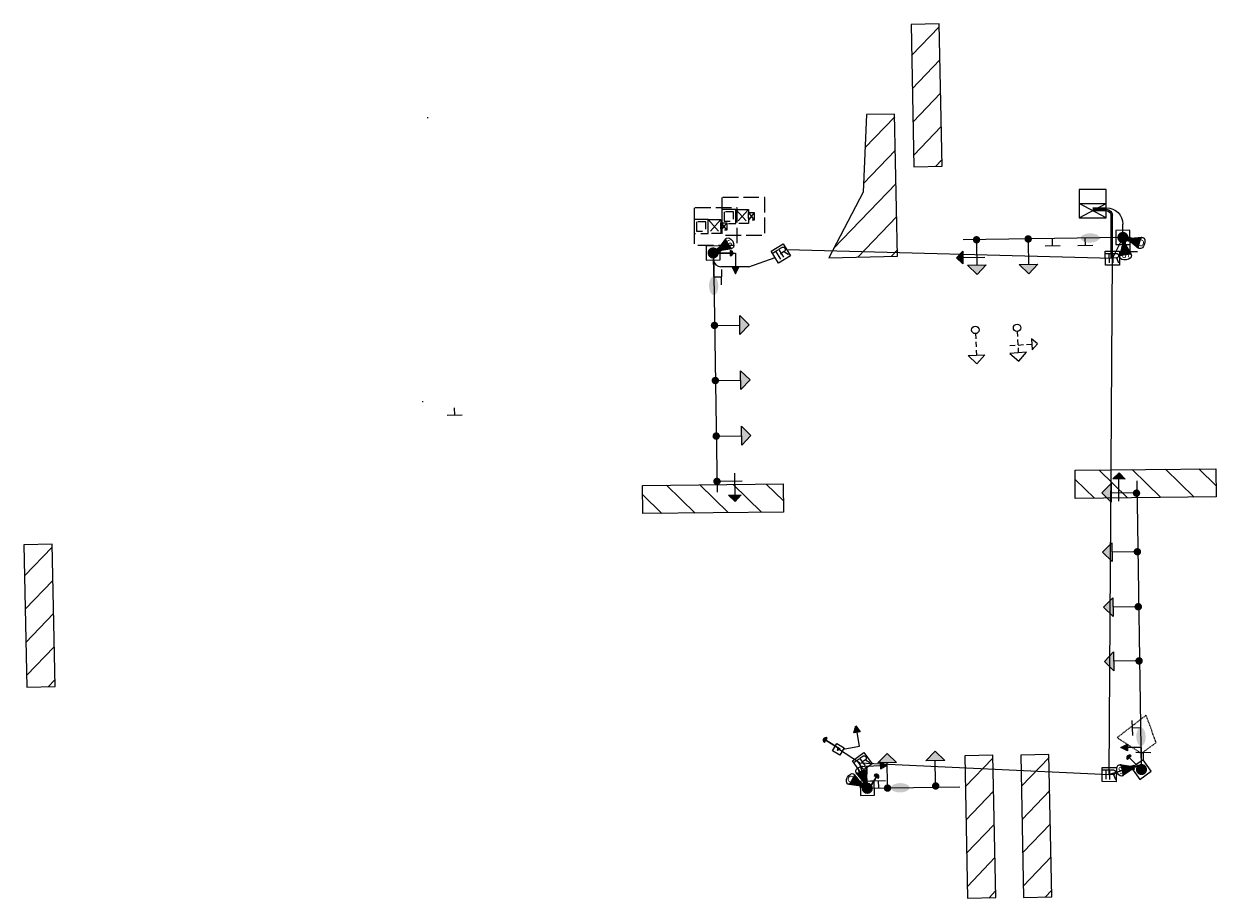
# Model space of a CAD drawing. Header units: feet. Extents: x 2477584 to 2484896, y 499879 to 500376.
# Tile 6 of 11: x 2480857 to 2481111, y 500032 to 500219. Entities that reach past the tile are written whole.
import ezdxf
from ezdxf.enums import TextEntityAlignment as Align

# ---------------------------------------------------------------- set-up
doc = ezdxf.new("R2010")
doc.units = ezdxf.units.FT
doc.header["$MEASUREMENT"] = 0
doc.linetypes.add('OhDOT_USTN3', pattern=[0.22, 0.165, -0.055])
doc.linetypes.add('OhDOT_USTN5', pattern=[0.11, 0.055, -0.055])
for name, color, linetype in [('LT_P_Luminaires', 2, 'Continuous'), ('PV_X_Walk', 120, 'OhDOT_USTN5'), ('SG_P_Conduit', 7, 'Continuous'), ('SG_P_Controllers', 7, 'Continuous'), ('SG_P_Detection', 24, 'Continuous'), ('SG_P_Heads', 2, 'Continuous'), ('SG_P_Mast_Arm', 7, 'Continuous'), ('SG_P_Poles', 7, 'Continuous'), ('SG_P_PullBox', 7, 'Continuous'), ('SG_X_Controllers', 7, 'OhDOT_USTN3'), ('SG_X_Heads', 2, 'Continuous'), ('SN_P_Signs', 120, 'Continuous')]:
    doc.layers.add(name, color=color, linetype=linetype)
doc.layers.add('SG_P_Heads (Construction)', color=2, linetype='Continuous', lineweight=13)
doc.layers.add('SG_P_PullBox (Construction)', color=7, linetype='Continuous', lineweight=13)
doc.styles.add('Style-Calibri', font='calibri.ttf')

# ---------------------------------------------------------------- blocks, each defined once
blk = doc.blocks.new('SPOLEP_1')
at = {"layer": 'SG_P_Poles', "linetype": 'Continuous', "lineweight": 0}
h = blk.add_hatch(color=7, dxfattribs=at)
edge = h.paths.add_edge_path()
edge.add_arc((0, 0), 0.06, 0, 360)
at = {"layer": 'SG_P_Poles', "color": 7, "linetype": 'Continuous', "lineweight": 13, "flags": 128}
blk.add_lwpolyline([(-0.075, -0.075), (0.075, -0.075), (0.075, 0.075), (-0.075, 0.075)], close=True, dxfattribs=at)
blk = doc.blocks.new('SHP')
at = {"layer": 'SG_P_Heads', "linetype": 'Continuous', "lineweight": 0}
h = blk.add_hatch(color=34, dxfattribs=at)
edge = h.paths.add_edge_path()
edge.add_arc((0, 0), 0.04, 0, 360)
at = {"layer": 'SG_P_Heads', "color": 34, "linetype": 'Continuous', "lineweight": 13}
blk.add_line((0.04, 0), (0.27, 0), dxfattribs=at)
at = {"layer": 'SG_P_Heads', "color": 30, "linetype": 'Continuous', "lineweight": 0, "flags": 128}
blk.add_lwpolyline([(0.27, 0.1), (0.37, 0), (0.27, -0.1)], close=True, dxfattribs=at)
at = {"layer": 'SG_P_Heads', "color": 30, "linetype": 'Continuous', "lineweight": 0, "extrusion": (0, 0, -1)}
blk.add_solid([(-0.27, 0.1), (-0.37, 0), (-0.27, -0.1)], dxfattribs=at)
blk = doc.blocks.new('CBM_332X')
at = {"layer": 'SG_X_Controllers'}
for p, q in [((-0.067, 0.075), (0.067, -0.075)), ((0.067, 0.075), (-0.067, -0.075)), ((0.067, 0.04), (0.129, -0.04)), ((0.129, 0.04), (0.067, -0.04))]:
    blk.add_line(p, q, dxfattribs=at)
at = {"layer": 'SG_X_Controllers', "flags": 128}
for points in [[(-0.217, 0.2), (-0.217, -0.2), (0.241, -0.2), (0.241, 0.2)], [(-0.217, 0.075), (-0.217, -0.075), (-0.067, -0.075), (-0.067, 0.075)], [(-0.192, 0.05), (-0.192, -0.05), (-0.092, -0.05), (-0.092, 0.05)], [(-0.067, 0.075), (0.067, 0.075), (0.067, -0.075), (-0.067, -0.075)], [(0.067, 0.04), (0.129, 0.04), (0.129, -0.04), (0.067, -0.04)]]:
    blk.add_lwpolyline(points, close=True, dxfattribs=at)
blk = doc.blocks.new('SH5')
at = {"layer": 'SG_X_Heads', "color": 34, "linetype": 'Continuous', "lineweight": 0}
for p, q in [((-0.189, 0.14), (-0.188, 0.086)), ((-0.187, 0.051), (-0.187, -0.003)), ((-0.212, -0.008), (-0.266, -0.011)), ((-0.186, -0.038), (-0.185, -0.092)), ((-0.126, -0.005), (-0.18, -0.007)), ((-0.039, -0.002), (-0.094, -0.004))]:
    blk.add_line(p, q, dxfattribs=at)
at = {"layer": 'SG_X_Heads', "color": 30, "linetype": 'Continuous', "lineweight": 0, "extrusion": (0, 0, -1), "flags": 128}
for points in [[(0.248, 0.138), (0.19, 0.2), (0.13, 0.143)], [(0.265, -0.1), (0.355, -0.014), (0.267, 0.079)]]:
    blk.add_lwpolyline(points, close=True, dxfattribs=at)
at = {"layer": 'SG_X_Heads', "color": 34, "linetype": 'Continuous', "lineweight": 0, "extrusion": (0, 0, -1)}
blk.add_ellipse((0, 0), major_axis=(0.0256, 0.0307), ratio=0.975599, dxfattribs=at)
blk = doc.blocks.new('SH')
at = {"layer": 'SG_X_Heads', "color": 34, "linetype": 'Continuous', "lineweight": 0}
for p, q in [((0.128, 0), (0.182, 0)), ((0.215, 0), (0.27, 0)), ((0.04, 0), (0.095, 0))]:
    blk.add_line(p, q, dxfattribs=at)
at = {"layer": 'SG_X_Heads', "color": 30, "linetype": 'Continuous', "lineweight": 0, "flags": 128}
blk.add_lwpolyline([(0.27, 0.09), (0.36, 0), (0.27, -0.09)], close=True, dxfattribs=at)
at = {"layer": 'SG_X_Heads', "color": 34, "linetype": 'Continuous', "lineweight": 0}
blk.add_circle((0, 0), 0.04, dxfattribs=at)
blk = doc.blocks.new('PEDPBP_1')
at = {"layer": 'SG_P_Detection', "linetype": 'Continuous', "lineweight": 0}
blk.add_hatch(color=34, dxfattribs=at).paths.add_polyline_path([(0.18, 0.028), (0.18, -0.028, 0.999997)])
at = {"layer": 'SG_P_Detection', "color": 34, "linetype": 'Continuous', "lineweight": 30}
blk.add_line((0, 0), (0.18, 0), dxfattribs=at)
at = {"layer": 'SG_P_Detection', "color": 34, "linetype": 'Continuous', "lineweight": 0, "flags": 128}
blk.add_lwpolyline([(0.18, 0.028), (0.18, -0.028, 0.999997)], format="xyb", close=True, dxfattribs=at)
blk = doc.blocks.new('PED1P_1')
at = {"layer": 'SG_P_Heads', "color": 34, "linetype": 'Continuous', "lineweight": 13, "extrusion": (0, 0, -1), "flags": 128}
blk.add_lwpolyline([(-0.06, 0), (-0.235, 0), (-0.235, -0.15)], dxfattribs=at)
at = {"layer": 'SG_P_Heads', "color": 34, "linetype": 'Continuous', "lineweight": 0, "extrusion": (0, 0, -1), "flags": 128}
blk.add_lwpolyline([(-0.27, -0.15), (-0.2, -0.15), (-0.235, -0.22)], close=True, dxfattribs=at)
at = {"layer": 'SG_P_Heads', "color": 34, "linetype": 'Continuous', "lineweight": 0, "extrusion": (0, 0, -1)}
blk.add_solid([(-0.27, -0.15), (-0.2, -0.15), (-0.235, -0.22)], dxfattribs=at)
at = {"layer": 'SG_P_Heads (Construction)', "color": 46, "linetype": 'Continuous', "lineweight": 30}
blk.add_point((0, 0), dxfattribs=at)
blk = doc.blocks.new('SIGPBP')
at = {"layer": 'SG_P_PullBox', "color": 7, "linetype": 'Continuous', "lineweight": 13, "flags": 128}
blk.add_lwpolyline([(-0.075, 0.075), (0.075, 0.075), (0.075, -0.075), (-0.075, -0.075)], close=True, dxfattribs=at)
for points in [[(-0.068, 0.05), (-0.006, 0.05)], [(-0.036, 0.05), (-0.036, -0.05)], [(0.006, -0.05), (0.006, 0.05), (0.043, 0.05), (0.047, 0.049), (0.053, 0.048), (0.055, 0.046), (0.058, 0.044), (0.061, 0.041), (0.063, 0.037), (0.065, 0.03), (0.065, 0.021), (0.064, 0.018), (0.062, 0.013), (0.059, 0.007), (0.056, 0.005), (0.054, 0.004), (0.052, 0.003), (0.05, 0.002), (0.043, 0.001), (0.006, 0.001)], [(0.043, 0.001), (0.065, -0.05)]]:
    blk.add_lwpolyline(points, dxfattribs=at)
at = {"layer": 'SG_P_PullBox (Construction)', "color": 7, "linetype": 'Continuous', "lineweight": 30}
blk.add_point((0, 0), dxfattribs=at)
blk = doc.blocks.new('SG_DET_DZ_RADARP')
at = {"layer": 'SG_P_Detection'}
blk.add_hatch(color=256, dxfattribs=at).paths.add_polyline_path([(0.037, -0.038), (-0.038, -0.038), (-0.038, 0.037), (0.037, 0.037)])
h = blk.add_hatch(color=256, dxfattribs=at)
edge = h.paths.add_edge_path()
edge.add_line((0.243, 0.12), (0.037, 0.037))
edge.add_line((0.037, 0.037), (0.037, -0.038))
edge.add_line((0.037, -0.038), (0.243, -0.12))
edge.add_ellipse((0.262, 0), major_axis=(0, -0.124), ratio=0.621318, start_angle=194.0157, end_angle=345.9652, ccw=False)
for p, q in [((-0.144, 0), (-0.038, 0)), ((0.037, 0.037), (0.243, 0.12)), ((0.037, -0.038), (0.243, -0.12))]:
    blk.add_line(p, q, dxfattribs=at)
at = {"layer": 'SG_P_Detection', "flags": 128}
for points in [[(-0.038, 0.037), (-0.038, -0.038), (0.037, -0.038), (0.037, 0.037)], [(0.037, 0.037), (-0.038, 0.037), (-0.038, -0.038), (0.037, -0.038)]]:
    blk.add_lwpolyline(points, close=True, dxfattribs=at)
at = {"layer": 'SG_P_Detection'}
blk.add_ellipse((0.262, 0), major_axis=(0, -0.124), ratio=0.621318, dxfattribs=at)
blk.add_rational_spline([(0.243, 0.12), (0.14, 0.079), (0.037, 0.037), (0.037, 0), (0.037, -0.038), (0.14, -0.079), (0.243, -0.12), (0.185, -0.097), (0.185, 0), (0.185, 0.097), (0.243, 0.12)], [1, 1, 1, 1, 1, 1, 1, 0.788146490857, 1, 0.788146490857, 1], degree=2, knots=[0, 0, 0, 0.25, 0.25, 0.5, 0.5, 0.75, 0.75, 0.875, 0.875, 1, 1, 1], dxfattribs=at)
at = {"layer": 'SG_P_Detection', "lineweight": 0, "style": 'Style-Calibri'}
blk.add_text('D', height=0.14, dxfattribs=at).set_placement((0.262, 0), align=Align.MIDDLE_CENTER)
blk = doc.blocks.new('SG_DET_SB_RADARP')
at = {"layer": 'SG_P_Detection'}
blk.add_hatch(color=256, dxfattribs=at).paths.add_polyline_path([(0.037, -0.038), (-0.038, -0.038), (-0.038, 0.037), (0.037, 0.037)])
h = blk.add_hatch(color=256, dxfattribs=at)
edge = h.paths.add_edge_path()
edge.add_line((0.243, 0.12), (0.037, 0.037))
edge.add_line((0.037, 0.037), (0.037, -0.038))
edge.add_line((0.037, -0.038), (0.243, -0.12))
edge.add_ellipse((0.262, 0), major_axis=(0, -0.124), ratio=0.621318, start_angle=194.0157, end_angle=345.9652, ccw=False)
for p, q in [((0.037, 0.037), (0.243, 0.12)), ((-0.144, 0), (-0.038, 0)), ((0.037, -0.038), (0.243, -0.12))]:
    blk.add_line(p, q, dxfattribs=at)
at = {"layer": 'SG_P_Detection', "flags": 128}
blk.add_lwpolyline([(-0.038, 0.037), (-0.038, -0.038), (0.037, -0.038), (0.037, 0.037)], close=True, dxfattribs=at)
blk.add_lwpolyline([(-0.038, 0.037), (-0.038, -0.038), (0.037, -0.038), (0.037, 0.037)], close=True, dxfattribs=at)
at = {"layer": 'SG_P_Detection'}
blk.add_ellipse((0.262, 0), major_axis=(0, -0.124), ratio=0.621318, dxfattribs=at)
blk.add_rational_spline([(0.243, 0.12), (0.14, 0.079), (0.037, 0.037), (0.037, 0), (0.037, -0.038), (0.14, -0.079), (0.243, -0.12), (0.185, -0.097), (0.185, 0), (0.185, 0.097), (0.243, 0.12)], [1, 1, 1, 1, 1, 1, 1, 0.788146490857, 1, 0.788146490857, 1], degree=2, knots=[0, 0, 0, 0.25, 0.25, 0.5, 0.5, 0.75, 0.75, 0.875, 0.875, 1, 1, 1], dxfattribs=at)
at = {"layer": 'SG_P_Detection', "lineweight": 0, "style": 'Style-Calibri'}
blk.add_text('S', height=0.14, dxfattribs=at).set_placement((0.254, 0), align=Align.MIDDLE_CENTER)
blk = doc.blocks.new('SGN1PP')
at = {"layer": 'SN_P_Signs', "color": 230, "linetype": 'Continuous', "lineweight": 13}
for p, q in [((0, 0), (-0.08, 0)), ((0, 0.08), (0, -0.08))]:
    blk.add_line(p, q, dxfattribs=at)
blk = doc.blocks.new('CSMP')
at = {"layer": 'LT_P_Luminaires', "linetype": 'Continuous', "lineweight": 0, "extrusion": (0, 0, -1)}
h = blk.add_hatch(color=7, dxfattribs=at)
edge = h.paths.add_edge_path()
edge.add_arc((0, 0), 0.055, 0, 360)
h = blk.add_hatch(color=34, dxfattribs=at)
edge = h.paths.add_edge_path()
edge.add_ellipse((-0.35, 0), major_axis=(-0.1, 0), ratio=0.5, start_angle=0, end_angle=360)
at = {"layer": 'LT_P_Luminaires', "color": 34, "linetype": 'Continuous', "lineweight": 13}
blk.add_line((0, 0), (0.25, 0), dxfattribs=at)
blk = doc.blocks.new('*U841')
at = {"layer": 'SG_P_Controllers', "ltscale": 20}
for p, q in [((-2.87, -3), (2.88, 0)), ((2.88, -3), (-2.87, 0))]:
    blk.add_line(p, q, dxfattribs=at)
at = {"layer": 'SG_P_Controllers', "ltscale": 20, "flags": 128}
blk.add_lwpolyline([(2.88, -3), (2.88, 0), (2.88, 3), (-2.87, 3), (-2.87, -3), (-2.87, -3)], close=True, dxfattribs=at)
blk.add_lwpolyline([(-2.87, 0), (-2.87, 0), (2.88, 0)], dxfattribs=at)
blk = doc.blocks.new('SH3P')
at = {"layer": 'SG_P_Heads', "linetype": 'Continuous', "lineweight": 0}
h = blk.add_hatch(color=34, dxfattribs=at)
edge = h.paths.add_edge_path()
edge.add_arc((0, 0), 0.04, 0, 360)
at = {"layer": 'SG_P_Heads', "color": 34, "linetype": 'Continuous', "lineweight": 13}
for p, q in [((0.04, 0), (0.27, 0)), ((0.189, 0.086), (0.189, -0.149))]:
    blk.add_line(p, q, dxfattribs=at)
at = {"layer": 'SG_P_Heads', "color": 30, "linetype": 'Continuous', "lineweight": 0, "flags": 128}
blk.add_lwpolyline([(0.256, -0.149), (0.189, -0.216), (0.122, -0.149)], close=True, dxfattribs=at)
at = {"layer": 'SG_P_Heads', "color": 30, "linetype": 'Continuous', "lineweight": 0, "extrusion": (0, 0, -1)}
blk.add_solid([(-0.256, -0.149), (-0.189, -0.216), (-0.122, -0.149)], dxfattribs=at)
blk = doc.blocks.new('SH5P_1')
at = {"layer": 'SG_P_Heads', "linetype": 'Continuous', "lineweight": 0, "extrusion": (0, 0, -1)}
h = blk.add_hatch(color=34, dxfattribs=at)
edge = h.paths.add_edge_path()
edge.add_arc((0, 0), 0.04, 0, 360)
at = {"layer": 'SG_P_Heads', "color": 34, "linetype": 'Continuous', "lineweight": 13}
for p, q in [((0.04, 0), (0.27, 0)), ((0.189, 0.086), (0.189, -0.149))]:
    blk.add_line(p, q, dxfattribs=at)
at = {"layer": 'SG_P_Heads', "color": 30, "linetype": 'Continuous', "lineweight": 0, "extrusion": (0, 0, -1), "flags": 128}
for points in [[(-0.269, 0.1), (-0.369, 0), (-0.269, -0.1)], [(-0.255, -0.149), (-0.188, -0.215), (-0.121, -0.149)]]:
    blk.add_lwpolyline(points, close=True, dxfattribs=at)
at = {"layer": 'SG_P_Heads', "color": 30, "linetype": 'Continuous', "lineweight": 0, "extrusion": (0, 0, -1)}
for points in [[(-0.269, 0.1), (-0.369, 0), (-0.269, -0.1)], [(-0.255, -0.149), (-0.188, -0.215), (-0.121, -0.149)]]:
    blk.add_solid(points, dxfattribs=at)
blk = doc.blocks.new('SPEDP')
at = {"layer": 'SG_P_Poles', "linetype": 'Continuous', "lineweight": 0}
h = blk.add_hatch(color=7, dxfattribs=at)
edge = h.paths.add_edge_path()
edge.add_arc((0, 0), 0.015, 0, 360)
at = {"layer": 'SG_P_Poles', "color": 7, "linetype": 'Continuous', "lineweight": 13, "flags": 128}
blk.add_lwpolyline([(-0.045, -0.045), (0.045, -0.045), (0.045, 0.045), (-0.045, 0.045)], close=True, dxfattribs=at)
blk = doc.blocks.new('PED1P')
at = {"layer": 'SG_P_Heads', "color": 34, "linetype": 'Continuous', "lineweight": 13, "extrusion": (0, 0, -1), "flags": 128}
blk.add_lwpolyline([(-0.06, 0), (-0.235, 0), (-0.235, -0.15)], dxfattribs=at)
at = {"layer": 'SG_P_Heads', "color": 34, "linetype": 'Continuous', "lineweight": 0, "extrusion": (0, 0, -1), "flags": 128}
blk.add_lwpolyline([(-0.27, -0.15), (-0.2, -0.15), (-0.235, -0.22)], close=True, dxfattribs=at)
at = {"layer": 'SG_P_Heads', "color": 34, "linetype": 'Continuous', "lineweight": 0, "extrusion": (0, 0, -1)}
blk.add_solid([(-0.27, -0.15), (-0.2, -0.15), (-0.235, -0.22)], dxfattribs=at)
at = {"layer": 'SG_P_Heads (Construction)', "color": 46, "linetype": 'Continuous', "lineweight": 30}
blk.add_point((0, 0), dxfattribs=at)

msp = doc.modelspace()

# ---------------------------------------------------------------- hatches: boundary and pattern name
at = {"layer": 'SG_P_Detection'}
h = msp.add_hatch(dxfattribs=at)
h.set_pattern_fill('HATCH', color=256, scale=0.1, style=0, pattern_type=2)
h.set_pattern_definition([(46.172, (2481050.1777, 500201.719), (-3.6071, 3.4625), [])])
h.paths.add_polyline_path([(2481045.83, 500218.41), (2481046.45, 500188.07), (2481052.46, 500188.19), (2481051.84, 500218.53)], flags=0)
h = msp.add_hatch(dxfattribs=at)
h.set_pattern_fill('HATCH', color=256, scale=0.1, style=0, pattern_type=2)
h.set_pattern_definition([(46.172, (2481040.6795, 500182.5115), (-3.6071, 3.4625), [])])
h.paths.add_polyline_path([(2481036.33, 500199.2), (2481035.63, 500182.7), (2481028.31, 500168.73), (2481042.96, 500169.03), (2481042.34, 500199.32)], flags=0)
h = msp.add_hatch(dxfattribs=at)
h.set_pattern_fill('HATCH', color=256, scale=0.1, style=0, pattern_type=2)
h.set_pattern_definition([(135.648, (2481102.5384, 500121.2214), (-3.4953, -3.5753), [])])
h.paths.add_polyline_path([(2481080.83, 500117.45), (2481080.76, 500123.45), (2481110.76, 500123.79), (2481110.83, 500117.79)], flags=0)
h = msp.add_hatch(dxfattribs=at)
h.set_pattern_fill('HATCH', color=256, scale=0.1, style=0, pattern_type=2)
h.set_pattern_definition([(135.648, (2481010.4114, 500117.991), (-3.4953, -3.5753), [])])
h.paths.add_polyline_path([(2480988.7, 500114.22), (2480988.63, 500120.22), (2481018.63, 500120.56), (2481018.7, 500114.56)], flags=0)
h = msp.add_hatch(dxfattribs=at)
h.set_pattern_fill('HATCH', color=256, scale=0.1, style=0, pattern_type=2)
h.set_pattern_definition([(46.172, (2480861.214, 500090.895), (-3.6071, 3.4625), [])])
h.paths.add_polyline_path([(2480856.86, 500107.58), (2480857.48, 500077.25), (2480863.5, 500077.37), (2480862.88, 500107.71)], flags=0)
h = msp.add_hatch(dxfattribs=at)
h.set_pattern_fill('HATCH', color=256, scale=0.1, style=0, pattern_type=2)
h.set_pattern_definition([(46.172, (2481061.6093, 500045.977), (-3.6071, 3.4625), [])])
h.paths.add_polyline_path([(2481057.26, 500062.66), (2481057.88, 500032.33), (2481063.89, 500032.45), (2481063.27, 500062.79)], flags=0)
h = msp.add_hatch(dxfattribs=at)
h.set_pattern_fill('HATCH', color=256, scale=0.1, style=0, pattern_type=2)
h.set_pattern_definition([(46.172, (2481073.554, 500046.1203), (-3.6071, 3.4625), [])])
h.paths.add_polyline_path([(2481069.2, 500062.81), (2481069.82, 500032.47), (2481075.84, 500032.6), (2481075.22, 500062.93)], flags=0)

# ---------------------------------------------------------------- linework, layer by layer
at = {"layer": 'PV_X_Walk', "flags": 128}
msp.add_lwpolyline([(2481089.74, 500066.51), (2481094.9, 500063.15), (2481098.04, 500065.46), (2481095.9, 500071.28)], close=True, dxfattribs=at)
at = {"layer": 'SG_P_Conduit'}
for p, q in [((2481084.5, 500178.75), (2481087.43, 500178.75)), ((2481084.53, 500179.35), (2481087.46, 500179.35)), ((2481084.54, 500179.05), (2481087.43, 500179.05)), ((2481088.43, 500168.62), (2481088.43, 500177.75)), ((2481088.73, 500168.63), (2481088.73, 500177.75)), ((2481090.96, 500173.04), (2481090.96, 500175.85)), ((2481090.96, 500173.04), (2481088.73, 500168.63)), ((2481019.36, 500170.45), (2481088.73, 500168.63)), ((2481003.74, 500169.7), (2481003.79, 500168.24)), ((2481011.28, 500166.8), (2481016.87, 500168.77)), ((2481088.07, 500058.63), (2481088.73, 500168.63)), ((2481011.28, 500166.8), (2481005.29, 500166.8)), ((2481034.86, 500061.13), (2481030.4, 500064.05)), ((2481034.86, 500061.13), (2481088.07, 500058.63)), ((2481036.51, 500055.73), (2481034.86, 500061.13)), ((2481094.76, 500060.66), (2481088.07, 500058.63))]:
    msp.add_line(p, q, dxfattribs=at)
at = {"layer": 'SG_P_Conduit', "extrusion": (0, 0, -1)}
for centre, radius, end in [((-2481087.43, 500177.75), 1.3, 180), ((-2481087.43, 500177.75), 1, 179.9998), ((-2481087.46, 500175.85), 3.5, 180)]:
    msp.add_arc(centre, radius, 90, end, dxfattribs=at)
at = {"layer": 'SG_P_Conduit'}
msp.add_arc((2481005.29, 500168.3), 1.5, 182.0362, 270, dxfattribs=at)
at = {"layer": 'SG_P_Detection', "flags": 128}
for points in [[(2481045.83, 500218.41), (2481046.45, 500188.07), (2481052.46, 500188.19), (2481051.84, 500218.53)], [(2481036.33, 500199.2), (2481035.63, 500182.7), (2481028.31, 500168.73), (2481042.96, 500169.03), (2481042.34, 500199.32)], [(2481080.83, 500117.45), (2481080.76, 500123.45), (2481110.76, 500123.79), (2481110.83, 500117.79)], [(2480988.7, 500114.22), (2480988.63, 500120.22), (2481018.63, 500120.56), (2481018.7, 500114.56)], [(2480856.86, 500107.58), (2480857.48, 500077.25), (2480863.5, 500077.37), (2480862.88, 500107.71)], [(2481057.26, 500062.66), (2481057.88, 500032.33), (2481063.89, 500032.45), (2481063.27, 500062.79)], [(2481069.2, 500062.81), (2481069.82, 500032.47), (2481075.84, 500032.6), (2481075.22, 500062.93)]]:
    msp.add_lwpolyline(points, close=True, dxfattribs=at)
at = {"layer": 'SG_P_Mast_Arm'}
for p, q in [((2481090.96, 500173.04), (2481056.97, 500172.51)), ((2481003.74, 500169.7), (2481004.52, 500118.82)), ((2481094.92, 500059.72), (2481093.97, 500121.22)), ((2481036.51, 500055.73), (2481056.23, 500056.02))]:
    msp.add_line(p, q, dxfattribs=at)

# ---------------------------------------------------------------- block references
at = {"layer": 'LT_P_Luminaires', "color": 34, "linetype": 'Continuous', "lineweight": 13, "extrusion": (0, 0, -1), "xscale": 20, "yscale": 20, "zscale": 20}
for p, rotation in [((-2481090.96, 500173.04), 359.1171457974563), ((-2481003.69, 500169.74), 269.1174039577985), ((-2481094.92, 500059.72), 89.11714635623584), ((-2481036.52, 500055.73), 179.1530678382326)]:
    msp.add_blockref('CSMP', p, dxfattribs=dict(at, rotation=rotation))
at = {"layer": 'SG_P_Controllers', "ltscale": 20}
msp.add_blockref('*U841', (2481084.5, 500180.25), dxfattribs=at)
at = {"layer": 'SG_P_Detection'}
for name, p, xscale, yscale, zscale, rotation in [('SG_DET_SB_RADARP', (2481004.96, 500170.45), 9.999999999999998, 9.999999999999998, 9.999999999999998, 31.56581829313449), ('SG_DET_SB_RADARP', (2481091.17, 500171.62), 9.999999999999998, 9.999999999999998, 9.999999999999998, 278.2082943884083), ('SG_DET_DZ_RADARP', (2481092.34, 500172.62), 10, 10, 10, 342.9696213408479), ('SG_DET_SB_RADARP', (2481093.01, 500060.1), 10, 10, 10, 192.485835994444), ('SG_DET_DZ_RADARP', (2481035.26, 500056.43), 10, 10, 10, 150.6487124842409), ('SG_DET_SB_RADARP', (2481036.07, 500057.09), 10, 10, 10, 108.1931592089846)]:
    msp.add_blockref(name, p, dxfattribs=dict(at, xscale=xscale, yscale=yscale, zscale=zscale, rotation=rotation))
at = {"layer": 'SG_P_Detection', "color": 34, "linetype": 'Continuous', "lineweight": 30, "xscale": 20, "yscale": 20, "zscale": 20}
msp.add_blockref('PEDPBP_1', (2481003.74, 500169.7), dxfattribs=at)
at = {"layer": 'SG_P_Detection', "color": 34, "linetype": 'Continuous', "lineweight": 30, "xscale": 20.00000000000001, "yscale": 20.00000000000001, "zscale": 20.00000000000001}
for p, rotation in [((2481030.75, 500064.07), 148.3876486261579), ((2481094.92, 500059.72), 135.8638905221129), ((2481036.55, 500055.13), 58.06848862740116)]:
    msp.add_blockref('PEDPBP_1', p, dxfattribs=dict(at, rotation=rotation))
at = {"layer": 'SG_P_Heads', "color": 34, "linetype": 'Continuous', "lineweight": 13, "xscale": 20, "yscale": 20, "zscale": 20}
for p, rotation in [((2481059.79, 500172.55), 270.8194441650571), ((2481093.86, 500118.58), 179.4960502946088)]:
    msp.add_blockref('SH5P_1', p, dxfattribs=dict(at, rotation=rotation))
at = {"layer": 'SG_P_Heads', "color": 34, "linetype": 'Continuous', "lineweight": 0, "xscale": 20, "yscale": 20, "zscale": 20}
for name, p, rotation in [('SHP', (2481070.79, 500172.72), 270.8840420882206), ('SHP', (2481003.97, 500154.31), 0.8840420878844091), ('SHP', (2481004.15, 500142.57), 0.8840420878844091), ('SHP', (2481004.34, 500130.74), 0.8840420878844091), ('SH3P', (2481004.5, 500121.09), 0.8840420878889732), ('SHP', (2481094.05, 500106.1), 180.8840420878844), ('SHP', (2481094.24, 500094.39), 180.8840420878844), ('SHP', (2481094.41, 500082.85), 180.8840420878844), ('SHP', (2481040.83, 500055.77), 90.8840420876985), ('SHP', (2481051.09, 500056.22), 90.8840420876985)]:
    msp.add_blockref(name, p, dxfattribs=dict(at, rotation=rotation))
at = {"layer": 'SG_P_Heads', "color": 46, "linetype": 'Continuous', "lineweight": 30, "xscale": 20, "yscale": 20, "zscale": 20}
msp.add_blockref('PED1P_1', (2481003.74, 500169.7), dxfattribs=at)
at = {"layer": 'SG_P_Heads', "color": 46, "linetype": 'Continuous', "lineweight": 30, "extrusion": (0, 0, -1), "xscale": 20, "yscale": 20, "zscale": 20}
for name, p, rotation in [('PED1P', (-2481030.19, 500063.89), 170.5448969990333), ('PED1P_1', (-2481094.92, 500059.72), 90)]:
    msp.add_blockref(name, p, dxfattribs=dict(at, rotation=rotation))
at = {"layer": 'SG_P_Heads', "color": 46, "linetype": 'Continuous', "lineweight": 30, "xscale": 19.99999999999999, "yscale": 19.99999999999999, "zscale": 19.99999999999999, "rotation": 92.48458153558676}
msp.add_blockref('PED1P', (2481036.52, 500055.73), dxfattribs=at)
at = {"layer": 'SG_P_Poles', "color": 7, "linetype": 'Continuous', "lineweight": 0}
for p, xscale, yscale, zscale, rotation in [((2481090.96, 500173.04), 20, 20, 20, 0.884042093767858), ((2481003.69, 500169.74), 20, 20, 20, 0.8840420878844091), ((2481094.92, 500059.72), 20, 20, 20, 35.66468857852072), ((2481036.51, 500055.73), 20.00000000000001, 20.00000000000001, 20.00000000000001, 271.1269063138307)]:
    msp.add_blockref('SPOLEP_1', p, dxfattribs=dict(at, xscale=xscale, yscale=yscale, zscale=zscale, rotation=rotation))
at = {"layer": 'SG_P_Poles', "color": 7, "linetype": 'Continuous', "lineweight": 13, "extrusion": (0, 0, -1), "xscale": 19.99999999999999, "yscale": 19.99999999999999, "zscale": 19.99999999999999, "rotation": 299.7257978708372}
msp.add_blockref('SPEDP', (-2481030.34, 500064.04), dxfattribs=at)
at = {"layer": 'SG_P_PullBox', "color": 7, "linetype": 'Continuous', "lineweight": 30}
for p, xscale, yscale, zscale, rotation in [((2481018.12, 500169.61), 20.00000000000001, 20.00000000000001, 20.00000000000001, 31.37782640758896), ((2481088.73, 500168.63), 20, 20, 20, 0.883688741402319), ((2481035.44, 500061.26), 20, 20, 20, 35.7062680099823), ((2481088.07, 500058.63), 20, 20, 20, 359.714084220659)]:
    msp.add_blockref('SIGPBP', p, dxfattribs=dict(at, xscale=xscale, yscale=yscale, zscale=zscale, rotation=rotation))
at = {"layer": 'SG_X_Controllers', "xscale": 20, "yscale": 20, "zscale": 20}
for p in [(2481009.87, 500177.52), (2481003.99, 500175.37)]:
    msp.add_blockref('CBM_332X', p, dxfattribs=at)
at = {"layer": 'SG_X_Heads', "color": 34, "linetype": 'Continuous', "lineweight": 0, "xscale": 20, "yscale": 20, "zscale": 20, "rotation": 272.5826331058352}
msp.add_blockref('SH', (2481059.53, 500153.35), dxfattribs=at)
at = {"layer": 'SG_X_Heads', "color": 34, "linetype": 'Continuous', "lineweight": 0, "extrusion": (0, 0, -1), "xscale": 20.00000000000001, "yscale": 20.00000000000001, "zscale": 20.00000000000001, "rotation": 84.96608375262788}
msp.add_blockref('SH5', (-2481068.42, 500153.79), dxfattribs=at)
at = {"layer": 'SN_P_Signs', "color": 230, "linetype": 'Continuous', "lineweight": 13, "rotation": 271.9382559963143}
for p in [(2480942.88, 500198.53), (2480941.86, 500138.05)]:
    msp.add_blockref('SGN1PP', p, dxfattribs=at)
at = {"layer": 'SN_P_Signs', "color": 230, "linetype": 'Continuous', "lineweight": 13}
for p, xscale, yscale, zscale, rotation in [((2481082.99, 500171.31), 20, 20, 20, 271.129105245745), ((2481075.99, 500171.2), 20, 20, 20, 271.129105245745), ((2481092.49, 500169.96), 20, 20, 20, 270.0281918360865), ((2481005.42, 500164.58), 20, 20, 20, 359.6059898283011), ((2480948.63, 500135.16), 20.00000000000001, 20.00000000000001, 20.00000000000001, 271.9382559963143), ((2481093.03, 500068.6), 20, 20, 20, 182.2582104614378), ((2481095.3, 500063.4), 19.99999999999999, 19.99999999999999, 19.99999999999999, 88.68976346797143), ((2481038.83, 500057.36), 20, 20, 20, 91.68291999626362)]:
    msp.add_blockref('SGN1PP', p, dxfattribs=dict(at, xscale=xscale, yscale=yscale, zscale=zscale, rotation=rotation))

doc.saveas('drawing.dxf')
